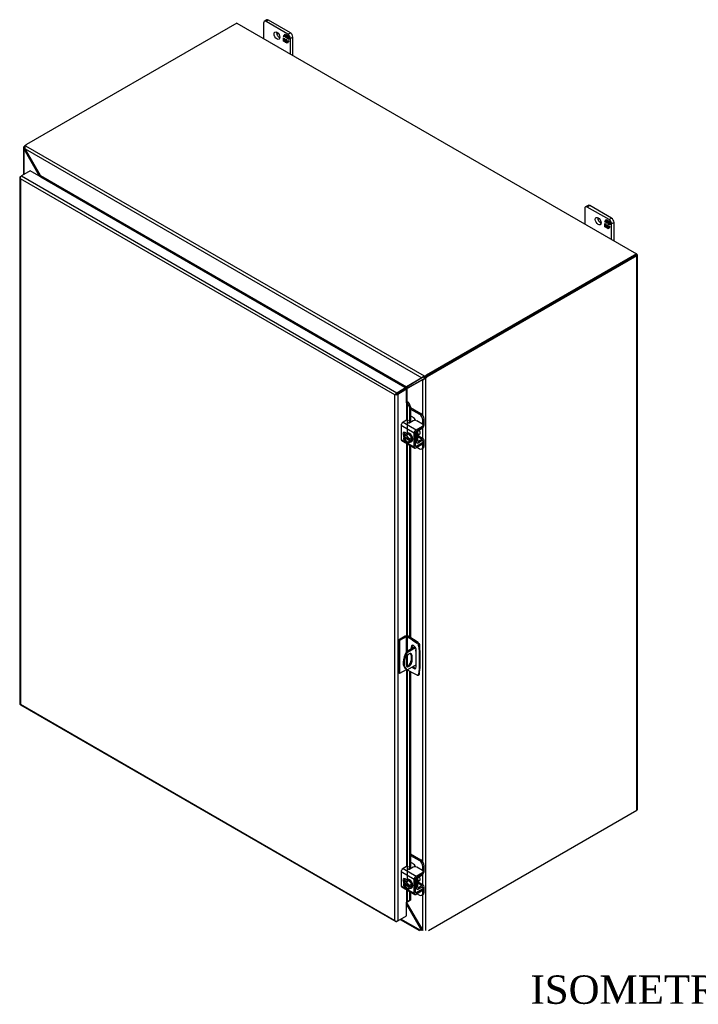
# Model space of a CAD drawing. Header units: inches. Extents: x 11 to 237, y 6 to 158.
# Tile 7 of 8: x 165 to 201, y 106 to 158. Entities that reach past the tile are written whole.
import ezdxf
from ezdxf.enums import TextEntityAlignment as Align

# ---------------------------------------------------------------- set-up
doc = ezdxf.new("R2010")
doc.units = ezdxf.units.IN
doc.header["$MEASUREMENT"] = 0
for name, color, linetype in [('COM40153-1', 7, 'CONTINUOUS'), ('COM40153-2', 7, 'CONTINUOUS'), ('COM42667', 7, 'CONTINUOUS'), ('COM42780', 7, 'CONTINUOUS'), ('COM48465', 7, 'CONTINUOUS'), ('COM48518', 7, 'CONTINUOUS'), ('COM71780-21', 7, 'CONTINUOUS'), ('DEFAULT', 7, 'CONTINUOUS'), ('FET07710', 7, 'CONTINUOUS'), ('SCC19011', 7, 'CONTINUOUS'), ('WAF25035', 7, 'CONTINUOUS')]:
    doc.layers.add(name, color=color, linetype=linetype)
doc.styles.add('SEACAD_TIMES_NEW_ROMAN', font='times.ttf')

msp = doc.modelspace()

# ---------------------------------------------------------------- linework, layer by layer
at = {"layer": 'COM40153-1', "color": 7}
for p, q in [((186.19, 124.842), (186.206, 124.832)), ((185.973, 124.668), (185.527, 124.411)), ((185.527, 124.411), (185.578, 124.381)), ((186, 124.625), (185.578, 124.381)), ((186.237, 124.482), (186.237, 124.788)), ((185.509, 124.031), (185.509, 123.734)), ((185.767, 124.238), (185.818, 124.209)), ((185.767, 124.238), (185.767, 123.942)), ((185.767, 123.942), (185.818, 123.913)), ((185.818, 123.913), (185.818, 124.209)), ((185.503, 123.505), (185.554, 123.475)), ((186.033, 123.725), (185.578, 123.463))]:
    msp.add_line(p, q, dxfattribs=at)
for centre, major_axis, start_param, end_param in [((186.129, 124.788), (-0.108, 0), 2.529725, 3.926991), ((185.878, 124.154), (0.375, 0.65), 1.508132, 3.141593), ((185.929, 124.125), (0.375, 0.65), 1.508132, 3.204257), ((185.664, 124.12), (-0.109, -0.189), 2.356194, 5.497787), ((185.613, 124.149), (-0.109, -0.189), 2.356194, 2.906426), ((186.039, 124.495), (-0.0312, -0.0541), 4.139289, 6.283185), ((185.988, 124.524), (0.0313, 0.0541), 4.093609, 5.210881), ((186.039, 124.495), (-0.0312, -0.0541), 0, 0.63978), ((185.664, 123.823), (0.109, 0.189), 2.356194, 5.497787), ((185.613, 123.853), (0.109, 0.189), 3.37676, 5.497787)]:
    msp.add_ellipse(centre, major_axis=major_axis, ratio=0.57735, start_param=start_param, end_param=end_param, dxfattribs=at)
at = {"layer": 'COM40153-2', "color": 7}
for p, q in [((185.455, 125.229), (185.107, 125.028)), ((185.107, 125.028), (185.107, 123.293)), ((185.158, 124.999), (185.107, 125.028)), ((185.505, 125.199), (185.158, 124.999)), ((185.158, 124.999), (185.158, 123.264)), ((185.505, 125.199), (185.505, 124.375)), ((185.556, 125.199), (185.556, 124.428)), ((185.85, 125.03), (185.556, 125.199)), ((185.901, 125.059), (185.607, 125.229)), ((185.85, 125.03), (185.901, 125.059)), ((185.85, 125.03), (186.086, 124.87)), ((186.137, 124.899), (185.901, 125.059)), ((186.086, 124.87), (186.137, 124.899)), ((185.767, 124.659), (185.818, 124.689)), ((185.767, 124.659), (185.767, 124.55)), ((185.818, 124.579), (185.818, 124.689)), ((186.033, 123.608), (186.033, 124.506)), ((186.217, 124.76), (186.166, 124.731)), ((186.166, 124.731), (186.187, 124.446)), ((186.187, 124.446), (186.238, 124.475)), ((186.187, 124.446), (186.187, 123.49)), ((186.238, 124.475), (186.217, 124.76)), ((186.238, 124.475), (186.238, 123.519)), ((185.556, 124.186), (185.556, 123.654)), ((185.158, 123.264), (185.107, 123.293)), ((185.505, 123.464), (185.158, 123.264)), ((185.505, 123.503), (185.505, 123.464)), ((185.556, 123.474), (185.556, 123.464)), ((185.85, 123.295), (185.556, 123.464)), ((186.086, 123.182), (185.85, 123.295)), ((186.187, 123.49), (186.166, 123.229)), ((186.166, 123.229), (186.217, 123.258)), ((186.187, 123.49), (186.238, 123.519)), ((186.217, 123.258), (186.238, 123.519)), ((186.141, 123.18), (186.192, 123.21))]:
    msp.add_line(p, q, dxfattribs=at)
for centre, major_axis, start_param, end_param in [((185.531, 125.185), (-0.108, 0), 3.926991, 5.497787), ((185.531, 125.185), (-0.036, 0), 3.926991, 5.497787), ((186.078, 124.773), (0.063, -0.108), 0.872665, 2.268928), ((186.129, 124.802), (-0.063, 0.108), 4.014257, 5.410521), ((185.9, 124.583), (0.094, -0.162), 0.785398, 3.926991), ((185.951, 124.612), (0.094, -0.162), 3.416574, 3.926991), ((185.531, 123.45), (0.036, 0), 0.785398, 2.356194), ((185.9, 123.684), (-0.094, 0.162), 1.73559, 3.926991), ((185.951, 123.714), (-0.094, 0.162), 1.73559, 2.866611), ((186.129, 123.318), (-0.063, 0.108), 3.141593, 3.839724), ((186.078, 123.289), (-0.062, 0.108), 2.443461, 3.839724)]:
    msp.add_ellipse(centre, major_axis=major_axis, ratio=0.57735, start_param=start_param, end_param=end_param, dxfattribs=at)
at = {"layer": 'COM42667', "color": 7}
for p, q in [((185.929, 135.962), (185.243, 136.358)), ((185.243, 136.358), (185.243, 135.63)), ((185.525, 136.638), (185.344, 136.534)), ((185.344, 136.534), (186.03, 136.138)), ((185.886, 136.615), (185.702, 136.509)), ((186.03, 136.138), (186.371, 136.335)), ((186.03, 136.06), (186.371, 136.257)), ((186.371, 136.437), (186.063, 136.615)), ((186.371, 136.257), (186.371, 136.335)), ((186.408, 136.308), (186.408, 136.386)), ((185.531, 135.943), (185.437, 135.997)), ((185.929, 135.234), (185.929, 135.962)), ((185.996, 135.273), (185.996, 136.001)), ((185.243, 135.63), (185.498, 135.483)), ((185.273, 135.565), (185.958, 135.169)), ((185.547, 135.455), (185.929, 135.234)), ((186.03, 135.254), (185.996, 135.273)), ((186.371, 135.451), (186.03, 135.254)), ((186.371, 135.373), (186.03, 135.176)), ((186.355, 135.562), (186.371, 135.553)), ((186.371, 135.373), (186.371, 135.451)), ((186.408, 135.424), (186.408, 135.502)), ((185.525, 113.061), (185.344, 112.956)), ((185.344, 112.956), (186.03, 112.56)), ((185.886, 113.037), (185.702, 112.932)), ((186.371, 112.859), (186.063, 113.037)), ((185.929, 112.385), (185.243, 112.781)), ((185.243, 112.781), (185.243, 112.053)), ((185.531, 112.365), (185.437, 112.42)), ((185.929, 111.657), (185.929, 112.385)), ((185.996, 111.696), (185.996, 112.424)), ((186.03, 112.56), (186.371, 112.757)), ((186.03, 112.483), (186.371, 112.68)), ((186.371, 112.68), (186.371, 112.757)), ((186.408, 112.731), (186.408, 112.808)), ((185.243, 112.053), (185.498, 111.906)), ((185.273, 111.988), (185.958, 111.592)), ((185.547, 111.878), (185.929, 111.657)), ((186.371, 111.874), (186.03, 111.677)), ((186.355, 111.985), (186.371, 111.976)), ((186.371, 111.796), (186.371, 111.874)), ((186.408, 111.847), (186.408, 111.925)), ((186.03, 111.677), (185.996, 111.696)), ((186.371, 111.796), (186.03, 111.599))]:
    msp.add_line(p, q, dxfattribs=at)
for centre, major_axis, start_param, end_param in [((185.344, 136.417), (-0.072, -0.124), 3.926991, 5.497787), ((185.567, 136.613), (-0.06, 0), 3.141593, 5.497787), ((185.66, 136.533), (0.06, 0), 2.929457, 5.497787), ((185.974, 136.564), (0.125, 0), 0.785398, 2.356194), ((186.283, 136.386), (-0.125, 0), 2.356194, 3.926991), ((186.283, 136.308), (-0.125, 0), 2.356194, 3.141593), ((185.437, 135.882), (0.07, -0.122), 2.356194, 4.826451), ((185.504, 135.921), (0.07, -0.122), 3.6401, 4.826451), ((186.03, 136.021), (0.072, 0.124), 0.785398, 2.356194), ((186.03, 136.021), (0.024, 0.0416), 0.785398, 2.356194), ((185.344, 135.689), (0.072, 0.124), 2.356194, 3.141593), ((186.03, 135.293), (0.071, 0.124), 2.356194, 3.926991), ((186.03, 135.293), (0.024, 0.0416), 2.356194, 3.926991), ((186.283, 135.502), (-0.125, 0), 2.356194, 3.926991), ((186.283, 135.424), (-0.125, 0), 2.356194, 3.141593), ((185.344, 112.84), (-0.072, -0.124), 3.926991, 5.497787), ((185.567, 113.036), (-0.06, 0), 3.141593, 5.497787), ((185.66, 112.956), (0.06, 0), 2.929457, 5.497787), ((185.974, 112.986), (0.125, 0), 0.785398, 2.356194), ((186.283, 112.808), (-0.125, 0), 2.356194, 3.926991), ((185.437, 112.305), (0.07, -0.122), 2.356194, 4.826451), ((185.504, 112.344), (0.07, -0.122), 3.6401, 4.826451), ((186.03, 112.444), (0.071, 0.124), 0.785398, 2.356194), ((186.03, 112.444), (0.024, 0.0416), 0.785398, 2.356194), ((186.283, 112.731), (-0.125, 0), 2.356194, 3.141593), ((185.344, 112.112), (0.072, 0.124), 2.356194, 3.141593), ((186.283, 111.925), (-0.125, 0), 2.356194, 3.926991), ((186.283, 111.847), (-0.125, 0), 2.356194, 3.141593), ((186.03, 111.716), (0.071, 0.124), 2.356194, 3.926991), ((186.03, 111.716), (0.024, 0.0416), 2.356194, 3.926991)]:
    msp.add_ellipse(centre, major_axis=major_axis, ratio=0.57735, start_param=start_param, end_param=end_param, dxfattribs=at)
at = {"layer": 'COM42780', "color": 7}
for p, q in [((185.74, 137.308), (186.28, 136.997)), ((185.74, 137.231), (186.213, 136.958)), ((185.859, 136.805), (185.74, 136.874)), ((186.213, 136.958), (186.28, 136.997)), ((186.457, 136.691), (186.39, 136.652)), ((186.39, 136.423), (186.39, 136.652)), ((186.457, 136.387), (186.457, 136.691)), ((186, 136.023), (186.052, 135.993)), ((186.052, 135.508), (186.052, 135.993)), ((186.119, 135.547), (186.119, 136.032)), ((186.124, 135.775), (186.357, 135.641)), ((186.427, 135.647), (186.143, 135.811)), ((186.153, 136.09), (186.357, 136.212)), ((185.996, 135.54), (186.052, 135.508)), ((185.996, 135.492), (186.082, 135.443)), ((186.119, 135.546), (186.153, 135.527)), ((186.356, 135.563), (186.152, 135.449)), ((186.357, 135.641), (186.153, 135.527)), ((186.356, 135.562), (186.39, 135.543)), ((186.39, 135.539), (186.39, 135.543)), ((186.39, 135.239), (186.39, 135.387)), ((186.39, 135.239), (186.457, 135.278)), ((186.457, 135.278), (186.457, 135.582)), ((186.087, 135.209), (186.213, 135.137)), ((186.338, 135.124), (186.405, 135.163)), ((185.74, 113.731), (186.28, 113.42)), ((185.74, 113.654), (186.213, 113.381)), ((186.213, 113.381), (186.28, 113.42)), ((185.859, 113.228), (185.74, 113.297)), ((186.457, 113.113), (186.39, 113.075)), ((186.39, 112.846), (186.39, 113.075)), ((186.457, 112.809), (186.457, 113.113)), ((186, 112.446), (186.052, 112.416)), ((186.052, 111.931), (186.052, 112.416)), ((186.119, 111.97), (186.119, 112.455)), ((186.153, 112.513), (186.357, 112.635)), ((185.996, 111.963), (186.052, 111.931)), ((185.996, 111.915), (186.082, 111.865)), ((186.119, 111.969), (186.153, 111.95)), ((186.124, 112.198), (186.357, 112.064)), ((186.427, 112.07), (186.143, 112.234)), ((186.356, 111.985), (186.152, 111.872)), ((186.357, 112.064), (186.153, 111.95)), ((186.356, 111.985), (186.39, 111.966)), ((186.39, 111.962), (186.39, 111.966)), ((186.457, 111.7), (186.457, 112.004)), ((186.087, 111.632), (186.213, 111.56)), ((186.338, 111.547), (186.405, 111.586)), ((186.39, 111.662), (186.39, 111.809)), ((186.39, 111.662), (186.457, 111.7))]:
    msp.add_line(p, q, dxfattribs=at)
for centre, major_axis, start_param, end_param in [((185.859, 136.601), (0.125, -0.217), 1.392108, 2.356194), ((186.213, 136.754), (0.125, -0.217), 0.785398, 2.356194), ((186.28, 136.793), (-0.125, 0.217), 3.926991, 5.497787), ((186.356, 136.328), (-0.071, -0.124), 0.802851, 2.356194), ((186.153, 136.051), (-0.072, -0.124), 4.744903, 5.497787), ((186.153, 136.051), (-0.024, -0.0416), 3.944444, 5.497787), ((186.01, 135.93), (0.097, -0.169), 0.133398, 1.437398), ((186.153, 135.566), (0.071, 0.124), 2.356194, 3.909538), ((186.153, 135.566), (0.024, 0.0416), 2.356194, 3.909538), ((186.213, 135.341), (-0.125, 0.217), 2.356194, 3.926991), ((186.356, 135.523), (-0.024, -0.0416), 2.356194, 3.909538), ((186.356, 135.523), (-0.071, -0.124), 2.356194, 3.909538), ((186.28, 135.38), (-0.125, 0.217), 3.141593, 3.926991), ((186.213, 113.177), (0.125, -0.217), 0.785398, 2.356194), ((186.28, 113.215), (-0.125, 0.217), 3.926991, 5.497787), ((185.859, 113.024), (0.125, -0.217), 1.392108, 2.356194), ((186.153, 112.474), (-0.072, -0.124), 4.744903, 5.497787), ((186.153, 112.474), (-0.024, -0.0416), 3.944444, 5.497787), ((186.01, 112.353), (0.097, -0.169), 0.133398, 1.437398), ((186.356, 112.751), (-0.071, -0.124), 0.802851, 2.356194), ((186.153, 111.989), (0.071, 0.124), 2.356194, 3.909538), ((186.153, 111.989), (0.024, 0.0416), 2.356194, 3.909538), ((186.356, 111.946), (-0.024, -0.0416), 2.356194, 3.909538), ((186.356, 111.946), (-0.071, -0.124), 2.356194, 3.909538), ((186.213, 111.764), (-0.125, 0.217), 2.356194, 3.926991), ((186.28, 111.802), (-0.125, 0.217), 3.141593, 3.926991)]:
    msp.add_ellipse(centre, major_axis=major_axis, ratio=0.57735, start_param=start_param, end_param=end_param, dxfattribs=at)
at = {"layer": 'COM48465', "color": 7}
for p, q in [((165.291, 151.03), (165.291, 149.608)), ((165.363, 151.016), (165.293, 151.007)), ((165.373, 151.07), (165.322, 151.1)), ((165.371, 150.978), (165.322, 150.95)), ((165.322, 149.626), (165.322, 150.95)), ((166.142, 149.539), (165.322, 150.95)), ((165.406, 151.172), (165.456, 151.201)), ((165.406, 151.172), (165.413, 151.168)), ((166.142, 149.539), (166.183, 149.563)), ((166.142, 149.527), (166.142, 149.539)), ((197.645, 145.35), (186.568, 138.954)), ((197.696, 145.32), (186.619, 138.925)), ((197.696, 145.408), (197.671, 145.423)), ((197.696, 116.044), (197.696, 145.32)), ((197.728, 116.088), (197.728, 145.364)), ((186.484, 138.882), (186.535, 138.852)), ((186.568, 138.954), (186.619, 138.925)), ((186.383, 138.791), (185.563, 138.326)), ((185.563, 138.326), (185.614, 138.355)), ((185.614, 138.355), (186.416, 138.81)), ((186.413, 138.808), (186.383, 138.791)), ((186.383, 136.899), (186.383, 138.791)), ((186.434, 138.82), (186.451, 138.841)), ((186.451, 138.841), (186.436, 138.8)), ((186.535, 138.852), (186.535, 109.688)), ((185.498, 138.293), (185.486, 138.305)), ((185.563, 137.608), (185.563, 138.326)), ((186.383, 135.673), (186.383, 136.231)), ((186.383, 113.322), (186.383, 135.15)), ((186.688, 109.688), (197.696, 116.044)), ((186.383, 112.095), (186.383, 112.654)), ((186.383, 109.688), (186.383, 111.573)), ((185.563, 111.097), (185.563, 111.192)), ((185.563, 111.097), (186.381, 109.688))]:
    msp.add_line(p, q, dxfattribs=at)
for centre, radius, start, end in [((165.384, 151.03), 0.0932, 131.1998, 193.8127), ((165.424, 151.037), 0.134, 192.9737, 220.7862), ((165.444, 151.03), 0.0816, 150.132, 189.5302), ((186.206, 139.075), 0.339, 316.3207, 325.1947), ((185.629, 138.126), 0.229, 93.7503, 128.6863), ((186.372, 138.995), 0.205, 272.9287, 288.1405), ((186.367, 138.899), 0.102, 296.9678, 317.8265), ((186.366, 139.056), 0.264, 285.2655, 309.7555), ((185.805, 138.099), 0.332, 136.8928, 149.1996), ((185.354, 111.003), 0.229, 24.1488, 38.9687)]:
    msp.add_arc(centre, radius, start, end, dxfattribs=at)
for centre, major_axis, start_param, end_param in [((165.406, 150.968), (0.125, 0.217), 0.785398, 1.276789), ((197.62, 145.364), (-0.108, 0), 2.356194, 3.926991), ((186.568, 138.75), (0.125, 0.217), 0.785398, 1.276789), ((186.619, 138.72), (0.125, 0.217), 0.785398, 1.276789), ((185.538, 138.251), (-0.108, 0), -1.068499, -1.002311), ((197.62, 116.088), (-0.108, 0), 2.356194, 3.141593)]:
    msp.add_ellipse(centre, major_axis=major_axis, ratio=0.57735, start_param=start_param, end_param=end_param, dxfattribs=at)
at = {"layer": 'COM48518', "color": 7}
for p, q in [((176.56, 157.612), (165.456, 151.201)), ((176.56, 157.612), (197.671, 145.423)), ((165.371, 150.978), (186.334, 138.875)), ((166.183, 149.563), (165.371, 150.978)), ((165.394, 151.141), (186.464, 138.977)), ((166.183, 149.563), (185.521, 138.398)), ((166.209, 149.488), (166.21, 149.488)), ((166.21, 149.488), (185.444, 138.384)), ((166.211, 149.511), (166.217, 149.494)), ((197.671, 145.423), (186.568, 139.013)), ((197.671, 145.364), (186.568, 138.954)), ((197.671, 145.364), (197.671, 145.423)), ((186.334, 138.875), (185.521, 138.398)), ((186.367, 138.895), (185.572, 138.427)), ((186.364, 138.893), (186.334, 138.875)), ((186.412, 138.909), (186.369, 138.916)), ((186.412, 138.909), (186.385, 138.905)), ((186.464, 138.918), (186.464, 138.977)), ((186.568, 138.954), (186.568, 139.013)), ((185.444, 138.384), (185.443, 138.383)), ((185.451, 138.389), (185.455, 138.376)), ((185.521, 138.398), (185.572, 138.427)), ((185.527, 111.076), (185.563, 111.097)), ((185.527, 111.063), (186.316, 109.688)), ((185.199, 110.276), (186.217, 109.688)), ((186.281, 109.688), (185.231, 110.294))]:
    msp.add_line(p, q, dxfattribs=at)
for centre, radius, start, end in [((165.503, 151.049), 0.143, 139.6209, 181.0834), ((165.557, 151.043), 0.197, 179.2031, 199.3343), ((165.991, 149.425), 0.236, 16.8241, 35.5773), ((186.505, 138.764), 0.205, 131.8595, 147.0713), ((186.42, 138.807), 0.102, 102.1735, 123.0323), ((186.556, 138.726), 0.267, 110.3668, 134.6121), ((185.441, 138.766), 0.377, 271.5345, 282.3731), ((185.382, 138.555), 0.229, 291.3138, 326.2497), ((185.459, 111.067), 0.119, 48.6447, 60.2642)]:
    msp.add_arc(centre, radius, start, end, dxfattribs=at)
for centre, major_axis, start_param, end_param in [((165.633, 151.099), (-0.25, 0), 5.497787, 5.989178), ((166.21, 149.518), (-0.018, -0.0312), 0.785398, 1.068499), ((186.391, 139.115), (0.25, 0), 5.006396, 5.497787), ((186.391, 139.056), (0.25, 0), 5.006396, 5.497787), ((185.444, 138.413), (-0.018, -0.0312), 0.785398, 1.068499)]:
    msp.add_ellipse(centre, major_axis=major_axis, ratio=0.57735, start_param=start_param, end_param=end_param, dxfattribs=at)
msp.add_open_spline([(186.464, 138.918), (186.462, 138.918), (186.459, 138.918), (186.455, 138.917), (186.45, 138.917), (186.446, 138.916), (186.441, 138.915), (186.436, 138.914), (186.43, 138.913), (186.424, 138.912), (186.418, 138.91), (186.414, 138.91), (186.412, 138.909)], degree=3, knots=[0, 0, 0, 0, 0.078044, 0.157022, 0.236947, 0.317833, 0.399688, 0.482519, 0.608583, 0.736857, 0.867336, 1, 1, 1, 1], dxfattribs=at)
at = {"layer": 'COM71780-21', "color": 7}
for p, q in [((165.646, 149.813), (165.18, 149.544)), ((185.476, 138.364), (165.646, 149.813)), ((165.097, 149.47), (165.097, 121.66)), ((165.108, 149.443), (165.108, 149.444)), ((165.129, 149.514), (165.18, 149.544)), ((184.908, 137.977), (165.129, 149.397)), ((165.129, 149.397), (165.129, 121.645)), ((165.18, 149.544), (185.01, 138.095)), ((185.01, 138.095), (185.476, 138.364)), ((185.476, 138.364), (185.476, 138.305)), ((184.959, 138.007), (184.908, 137.977)), ((184.908, 110.226), (184.908, 137.977)), ((184.938, 137.995), (185.01, 138.036)), ((184.938, 137.995), (185.01, 138.036)), ((185.01, 138.036), (185.476, 138.305)), ((185.476, 138.305), (185.01, 138.036)), ((185.527, 138.276), (185.061, 138.007)), ((185.061, 138.007), (185.061, 110.196)), ((185.527, 138.276), (185.476, 138.305)), ((185.527, 137.561), (185.527, 138.276)), ((185.527, 137.561), (185.527, 136.639)), ((185.556, 137.567), (185.562, 137.609)), ((185.582, 137.53), (185.641, 137.553)), ((185.582, 137.53), (185.681, 137.307)), ((185.582, 135.967), (185.582, 137.53)), ((185.641, 137.553), (185.74, 137.331)), ((185.74, 137.331), (185.681, 137.307)), ((185.681, 137.307), (185.681, 136.501)), ((185.74, 137.331), (185.74, 136.53)), ((185.527, 135.945), (185.527, 135.94)), ((185.527, 135.418), (185.527, 125.247)), ((185.582, 125.24), (185.582, 135.386)), ((185.681, 135.329), (185.681, 125.186)), ((185.74, 135.295), (185.74, 125.152)), ((185.527, 123.47), (185.527, 113.062)), ((185.582, 112.39), (185.582, 123.45)), ((185.681, 123.392), (185.681, 112.924)), ((185.74, 123.358), (185.74, 112.953)), ((165.126, 121.61), (184.956, 110.161)), ((165.129, 121.645), (184.908, 110.226)), ((185.527, 112.368), (185.527, 112.363)), ((185.527, 111.841), (185.527, 111.18)), ((185.582, 111.206), (185.582, 111.809)), ((185.681, 111.752), (185.681, 111.265)), ((185.74, 111.718), (185.74, 111.289)), ((185.527, 110.465), (185.527, 111.18)), ((185.681, 111.265), (185.582, 111.206)), ((185.582, 111.206), (185.641, 111.23)), ((185.74, 111.289), (185.641, 111.23)), ((185.74, 111.289), (185.681, 111.265)), ((185.061, 110.196), (185.527, 110.465)), ((184.938, 110.184), (184.938, 110.184)), ((185.061, 110.196), (185.01, 110.167))]:
    msp.add_line(p, q, dxfattribs=at)
for centre, radius, start, end in [((185.477, 137.485), 0.114, 23.2734, 46.5882), ((185.509, 137.449), 0.169, 38.3968, 71.6578), ((185.829, 110.855), 0.429, 125.2045, 129.639), ((185.626, 111.129), 0.088, 117.4412, 127.5015)]:
    msp.add_arc(centre, radius, start, end, dxfattribs=at)
for centre, major_axis, ratio, start_param, end_param in [((165.205, 149.47), (0.108, 0), 0.57735, 2.356194, 3.587154), ((165.18, 149.456), (0.054, 0.0935), 0.57735, 0.785398, 2.016358), ((165.205, 149.441), (-0.076, 0.132), 0.577982, 1.231508, 1.571345), ((165.205, 149.441), (-0.076, 0.132), 0.577982, 1.230411, 1.570248), ((184.985, 138.022), (-0.108, -0.062), 0.000948, -1.124689, -0.784852), ((184.985, 138.022), (-0.108, -0.062), 0.000948, 0.784852, 1.124689), ((185.01, 138.007), (0.054, 0.0935), 0.57735, 0.785398, 2.016358), ((184.985, 138.051), (0.108, 0), 0.57735, 4.266828, 5.497787), ((184.985, 138.022), (0.036, 0.0208), 0.000948, 0.785944, 2.356741), ((184.985, 138.022), (0.036, 0.0207), 0.000948, 3.926445, 5.497241), ((185.552, 137.547), (0.108, 0), 0.57735, 1.48353, 1.808737), ((185.552, 137.547), (0.036, 0), 0.57735, 1.48353, 2.356194), ((165.205, 121.66), (0.108, 0), 0.57735, 3.141593, 3.587154), ((165.205, 121.689), (-0.108, -0.062), 0.000948, 0.445015, 0.784852), ((165.205, 121.689), (-0.108, -0.062), 0.000948, -0.784852, -0.445015), ((165.18, 121.704), (0.054, 0.0935), 0.57735, 2.696031, 3.141593), ((185.552, 111.165), (-0.036, 0), 0.57735, 4.625123, 5.497787), ((184.985, 110.27), (0.076, -0.132), 0.577982, 4.712938, 5.052774), ((184.985, 110.27), (0.076, -0.132), 0.577982, 4.71184, 5.051677), ((184.985, 110.24), (0.108, 0), 0.57735, 4.266828, 5.497787), ((185.01, 110.255), (0.054, 0.0935), 0.57735, 2.696031, 3.926991)]:
    msp.add_ellipse(centre, major_axis=major_axis, ratio=ratio, start_param=start_param, end_param=end_param, dxfattribs=at)
at = {"layer": 'FET07710', "color": 7}
for p, q in [((177.974, 157.619), (177.974, 156.795)), ((178.145, 157.782), (178.013, 157.705)), ((178.239, 157.772), (178.106, 157.696)), ((179.255, 157.033), (178.106, 157.696)), ((179.388, 157.109), (178.239, 157.772)), ((179.255, 157.033), (179.388, 157.109)), ((179.027, 156.915), (179.114, 157.038)), ((179.041, 156.923), (179.027, 156.915)), ((179.073, 156.889), (179.027, 156.915)), ((179.027, 156.662), (179.027, 156.836)), ((179.027, 156.836), (179.073, 156.809)), ((179.041, 156.671), (179.027, 156.662)), ((179.104, 156.618), (179.027, 156.662)), ((179.041, 156.923), (179.073, 156.968)), ((179.073, 156.905), (179.041, 156.923)), ((179.041, 156.671), (179.041, 156.827)), ((179.112, 156.63), (179.041, 156.671)), ((179.087, 156.983), (179.073, 156.975)), ((179.142, 156.935), (179.073, 156.975)), ((179.073, 156.975), (179.073, 156.889)), ((179.073, 156.809), (179.073, 156.723)), ((179.073, 156.723), (179.142, 156.683)), ((179.081, 156.98), (179.12, 157.035)), ((179.156, 156.943), (179.087, 156.983)), ((179.136, 156.663), (179.104, 156.618)), ((179.114, 157.038), (179.191, 156.994)), ((179.15, 156.671), (179.136, 156.663)), ((179.136, 156.6), (179.136, 156.663)), ((179.15, 156.608), (179.136, 156.6)), ((179.213, 156.555), (179.136, 156.6)), ((179.156, 156.943), (179.142, 156.935)), ((179.142, 156.849), (179.142, 156.935)), ((179.156, 156.857), (179.142, 156.849)), ((179.184, 156.824), (179.142, 156.849)), ((179.142, 156.683), (179.142, 156.769)), ((179.142, 156.769), (179.184, 156.745)), ((179.156, 156.691), (179.142, 156.683)), ((179.15, 156.608), (179.15, 156.671)), ((179.221, 156.567), (179.15, 156.608)), ((179.156, 156.857), (179.156, 156.943)), ((179.184, 156.841), (179.156, 156.857)), ((179.156, 156.691), (179.156, 156.761)), ((179.199, 156.919), (179.184, 156.911)), ((179.254, 156.871), (179.184, 156.911)), ((179.184, 156.911), (179.184, 156.824)), ((179.184, 156.745), (179.184, 156.658)), ((179.184, 156.658), (179.254, 156.618)), ((179.191, 156.994), (179.191, 156.931)), ((179.191, 156.931), (179.223, 156.976)), ((179.205, 156.939), (179.191, 156.931)), ((179.268, 156.879), (179.199, 156.919)), ((179.205, 156.939), (179.229, 156.972)), ((179.3, 156.678), (179.213, 156.555)), ((179.223, 156.976), (179.3, 156.931)), ((179.268, 156.879), (179.254, 156.871)), ((179.254, 156.784), (179.254, 156.871)), ((179.268, 156.792), (179.254, 156.784)), ((179.3, 156.758), (179.254, 156.784)), ((179.254, 156.618), (179.254, 156.705)), ((179.254, 156.705), (179.3, 156.678)), ((179.26, 156.621), (179.254, 156.618)), ((179.268, 156.792), (179.268, 156.879)), ((179.3, 156.774), (179.268, 156.792)), ((179.268, 156.634), (179.268, 156.697)), ((179.3, 156.931), (179.3, 156.758)), ((179.52, 156.879), (179.388, 156.803)), ((179.388, 155.979), (179.388, 156.803)), ((179.52, 155.902), (179.52, 156.879)), ((194.944, 147.822), (194.944, 146.997)), ((195.115, 147.984), (194.983, 147.907)), ((195.209, 147.974), (195.077, 147.898)), ((196.226, 147.235), (195.077, 147.898)), ((196.358, 147.311), (195.209, 147.974)), ((195.998, 147.117), (196.084, 147.24)), ((196.057, 147.185), (196.043, 147.177)), ((196.113, 147.137), (196.043, 147.177)), ((196.043, 147.177), (196.043, 147.091)), ((196.052, 147.182), (196.09, 147.237)), ((196.127, 147.145), (196.057, 147.185)), ((196.084, 147.24), (196.161, 147.196)), ((196.161, 147.196), (196.161, 147.133)), ((196.161, 147.133), (196.193, 147.178)), ((196.193, 147.178), (196.27, 147.133)), ((196.226, 147.235), (196.358, 147.311)), ((196.012, 147.125), (195.998, 147.117)), ((196.043, 147.091), (195.998, 147.117)), ((195.998, 146.864), (195.998, 147.038)), ((195.998, 147.038), (196.043, 147.011)), ((196.012, 146.873), (195.998, 146.864)), ((196.075, 146.82), (195.998, 146.864)), ((196.012, 147.125), (196.043, 147.17)), ((196.043, 147.107), (196.012, 147.125)), ((196.012, 146.873), (196.012, 147.03)), ((196.083, 146.832), (196.012, 146.873)), ((196.043, 147.011), (196.043, 146.925)), ((196.043, 146.925), (196.113, 146.885)), ((196.106, 146.865), (196.075, 146.82)), ((196.12, 146.873), (196.106, 146.865)), ((196.106, 146.802), (196.106, 146.865)), ((196.12, 146.81), (196.106, 146.802)), ((196.183, 146.757), (196.106, 146.802)), ((196.127, 147.145), (196.113, 147.137)), ((196.113, 147.051), (196.113, 147.137)), ((196.127, 147.059), (196.113, 147.051)), ((196.155, 147.026), (196.113, 147.051)), ((196.113, 146.885), (196.113, 146.971)), ((196.113, 146.971), (196.155, 146.947)), ((196.127, 146.893), (196.113, 146.885)), ((196.12, 146.81), (196.12, 146.873)), ((196.192, 146.769), (196.12, 146.81)), ((196.127, 147.059), (196.127, 147.145)), ((196.155, 147.043), (196.127, 147.059)), ((196.127, 146.893), (196.127, 146.963)), ((196.169, 147.121), (196.155, 147.113)), ((196.224, 147.073), (196.155, 147.113)), ((196.155, 147.113), (196.155, 147.026)), ((196.155, 146.947), (196.155, 146.86)), ((196.155, 146.86), (196.224, 146.82)), ((196.176, 147.141), (196.161, 147.133)), ((196.239, 147.081), (196.169, 147.121)), ((196.176, 147.141), (196.199, 147.174)), ((196.27, 146.88), (196.183, 146.757)), ((196.239, 147.081), (196.224, 147.073)), ((196.224, 146.986), (196.224, 147.073)), ((196.239, 146.994), (196.224, 146.986)), ((196.27, 146.96), (196.224, 146.986)), ((196.224, 146.82), (196.224, 146.907)), ((196.224, 146.907), (196.27, 146.88)), ((196.23, 146.824), (196.224, 146.82)), ((196.239, 146.994), (196.239, 147.081)), ((196.27, 146.976), (196.239, 146.994)), ((196.239, 146.836), (196.239, 146.899)), ((196.27, 147.133), (196.27, 146.96)), ((196.491, 147.081), (196.359, 147.005)), ((196.359, 146.181), (196.359, 147.005)), ((196.491, 146.104), (196.491, 147.081))]:
    msp.add_line(p, q, dxfattribs=at)
for centre, major_axis, start_param, end_param in [((178.106, 157.543), (0.094, -0.162), 2.356194, 3.926991), ((178.239, 157.619), (0.094, -0.162), 2.356194, 3.141593), ((178.813, 157.032), (-0.109, 0.189), 0.649107, 2.492486), ((179.388, 156.956), (-0.094, 0.162), 3.926991, 5.497787), ((179.255, 156.88), (0.094, -0.162), 0.785398, 2.356194), ((195.077, 147.745), (0.094, -0.162), 2.356194, 3.926991), ((195.209, 147.821), (0.094, -0.162), 2.356194, 3.141593), ((195.784, 147.234), (-0.109, 0.189), 0.649107, 2.492486), ((196.226, 147.082), (0.094, -0.162), 0.785398, 2.356194), ((196.358, 147.158), (-0.094, 0.162), 3.926991, 5.497787)]:
    msp.add_ellipse(centre, major_axis=major_axis, ratio=0.57735, start_param=start_param, end_param=end_param, dxfattribs=at)
for centre in [(178.681, 156.956), (195.651, 147.158)]:
    msp.add_ellipse(centre, major_axis=(-0.109, 0.189), ratio=0.57735, dxfattribs=at)
at = {"layer": 'SCC19011', "color": 7}
for p, q in [((185.37, 135.825), (185.498, 135.899)), ((185.522, 135.845), (185.37, 135.825)), ((185.37, 135.825), (185.37, 135.764)), ((185.385, 135.756), (185.37, 135.764)), ((185.437, 135.747), (185.37, 135.709)), ((185.42, 135.768), (185.399, 135.756)), ((185.652, 135.634), (185.42, 135.768)), ((185.437, 135.758), (185.437, 135.747)), ((185.437, 135.747), (185.655, 135.622)), ((185.65, 135.919), (185.498, 135.899)), ((185.522, 135.845), (185.65, 135.919)), ((185.674, 135.65), (185.522, 135.845)), ((185.802, 135.724), (185.65, 135.919)), ((186.147, 135.868), (186.229, 135.916)), ((185.37, 135.709), (185.37, 135.648)), ((185.37, 135.709), (185.385, 135.7)), ((185.37, 135.648), (185.522, 135.452)), ((185.399, 135.7), (185.42, 135.713)), ((185.42, 135.713), (185.681, 135.562)), ((185.522, 135.452), (185.674, 135.472)), ((185.674, 135.589), (185.66, 135.597)), ((185.681, 135.562), (185.66, 135.55)), ((185.66, 135.541), (185.674, 135.533)), ((185.674, 135.65), (185.802, 135.724)), ((185.674, 135.589), (185.674, 135.65)), ((185.741, 135.627), (185.674, 135.589)), ((185.741, 135.572), (185.674, 135.533)), ((185.674, 135.472), (185.802, 135.546)), ((185.674, 135.472), (185.674, 135.533)), ((185.693, 135.6), (185.741, 135.572)), ((185.741, 135.572), (185.741, 135.627)), ((185.802, 135.546), (185.802, 135.724)), ((185.65, 112.342), (185.498, 112.322)), ((185.522, 112.268), (185.65, 112.342)), ((185.802, 112.147), (185.65, 112.342)), ((186.147, 112.291), (186.229, 112.339)), ((185.37, 112.248), (185.498, 112.322)), ((185.522, 112.268), (185.37, 112.248)), ((185.37, 112.248), (185.37, 112.187)), ((185.385, 112.179), (185.37, 112.187)), ((185.437, 112.17), (185.37, 112.132)), ((185.37, 112.132), (185.37, 112.07)), ((185.37, 112.132), (185.385, 112.123)), ((185.37, 112.07), (185.522, 111.875)), ((185.42, 112.191), (185.399, 112.179)), ((185.399, 112.123), (185.42, 112.135)), ((185.652, 112.057), (185.42, 112.191)), ((185.42, 112.135), (185.681, 111.985)), ((185.437, 112.181), (185.437, 112.17)), ((185.437, 112.17), (185.655, 112.045)), ((185.674, 112.073), (185.522, 112.268)), ((185.522, 111.875), (185.674, 111.895)), ((185.674, 112.011), (185.66, 112.02)), ((185.681, 111.985), (185.66, 111.973)), ((185.66, 111.964), (185.674, 111.956)), ((185.674, 112.073), (185.802, 112.147)), ((185.674, 112.011), (185.674, 112.073)), ((185.741, 112.05), (185.674, 112.011)), ((185.741, 111.995), (185.674, 111.956)), ((185.674, 111.895), (185.802, 111.969)), ((185.674, 111.895), (185.674, 111.956)), ((185.693, 112.023), (185.741, 111.995)), ((185.741, 111.995), (185.741, 112.05)), ((185.802, 111.969), (185.802, 112.147))]:
    msp.add_line(p, q, dxfattribs=at)
for centre, start, end in [((185.392, 135.77), 242.8525, 296.623), ((185.392, 135.714), 242.8527, 296.6228), ((185.392, 112.193), 242.8525, 296.623), ((185.392, 112.137), 242.8527, 296.6228)]:
    msp.add_arc(centre, 0.0158, start, end, dxfattribs=at)
for centre, major_axis, start_param, end_param in [((185.522, 135.649), (0.099, -0.171), 0.958412, 3.753977), ((185.529, 135.653), (0.094, -0.162), 3.141593, 3.744649), ((185.551, 135.665), (0.094, -0.162), 3.254972, 3.744649), ((186.168, 136.021), (0.061, -0.106), 0, 2.159159), ((185.522, 135.649), (-0.099, 0.171), 0.958412, 3.753977), ((185.529, 135.653), (-0.094, 0.162), 0.96774, 3.141593), ((185.551, 135.665), (-0.094, 0.162), 0.96774, 3.028213), ((186.168, 112.444), (0.061, -0.106), 0, 2.159159), ((185.522, 112.072), (0.099, -0.171), 0.958412, 3.753977), ((185.522, 112.072), (-0.099, 0.171), 0.958412, 3.753977), ((185.529, 112.076), (0.094, -0.162), 3.141593, 3.744649), ((185.529, 112.076), (-0.094, 0.162), 0.96774, 3.141593), ((185.551, 112.088), (0.094, -0.162), 3.254972, 3.744649), ((185.551, 112.088), (-0.094, 0.162), 0.96774, 3.028213)]:
    msp.add_ellipse(centre, major_axis=major_axis, ratio=0.57735, start_param=start_param, end_param=end_param, dxfattribs=at)
for points in [[(185.66, 135.55), (185.658, 135.549), (185.657, 135.547), (185.657, 135.544), (185.658, 135.543), (185.66, 135.541)], [(185.66, 111.973), (185.658, 111.971), (185.657, 111.97), (185.657, 111.967), (185.658, 111.965), (185.66, 111.964)]]:
    msp.add_open_spline(points, degree=3, knots=[0, 0, 0, 0, 0.5, 0.5, 1, 1, 1, 1], dxfattribs=at)
at = {"layer": 'WAF25035', "color": 7}
for p, q in [((185.557, 135.957), (185.525, 135.939)), ((185.775, 135.506), (185.807, 135.524)), ((185.557, 112.38), (185.525, 112.362)), ((185.775, 111.929), (185.807, 111.947))]:
    msp.add_line(p, q, dxfattribs=at)
for centre, start_param, end_param in [((185.65, 135.723), 0, 0.412589), ((185.65, 135.723), 2.729004, 6.283185), ((185.682, 135.741), 3.141593, 6.283185), ((185.65, 112.145), 0, 0.412589), ((185.65, 112.145), 2.729004, 6.283185), ((185.682, 112.164), 3.141593, 6.283185)]:
    msp.add_ellipse(centre, major_axis=(-0.125, 0.217), ratio=0.57735, start_param=start_param, end_param=end_param, dxfattribs=at)

# ---------------------------------------------------------------- texts
at = {"layer": 'DEFAULT', "color": 7, "style": 'SEACAD_TIMES_NEW_ROMAN'}
msp.add_text('ISOMETRIC VIEWS', height=1.5, dxfattribs=at).set_placement((192.076, 107.317), align=Align.TOP_LEFT)

doc.saveas('drawing.dxf')
